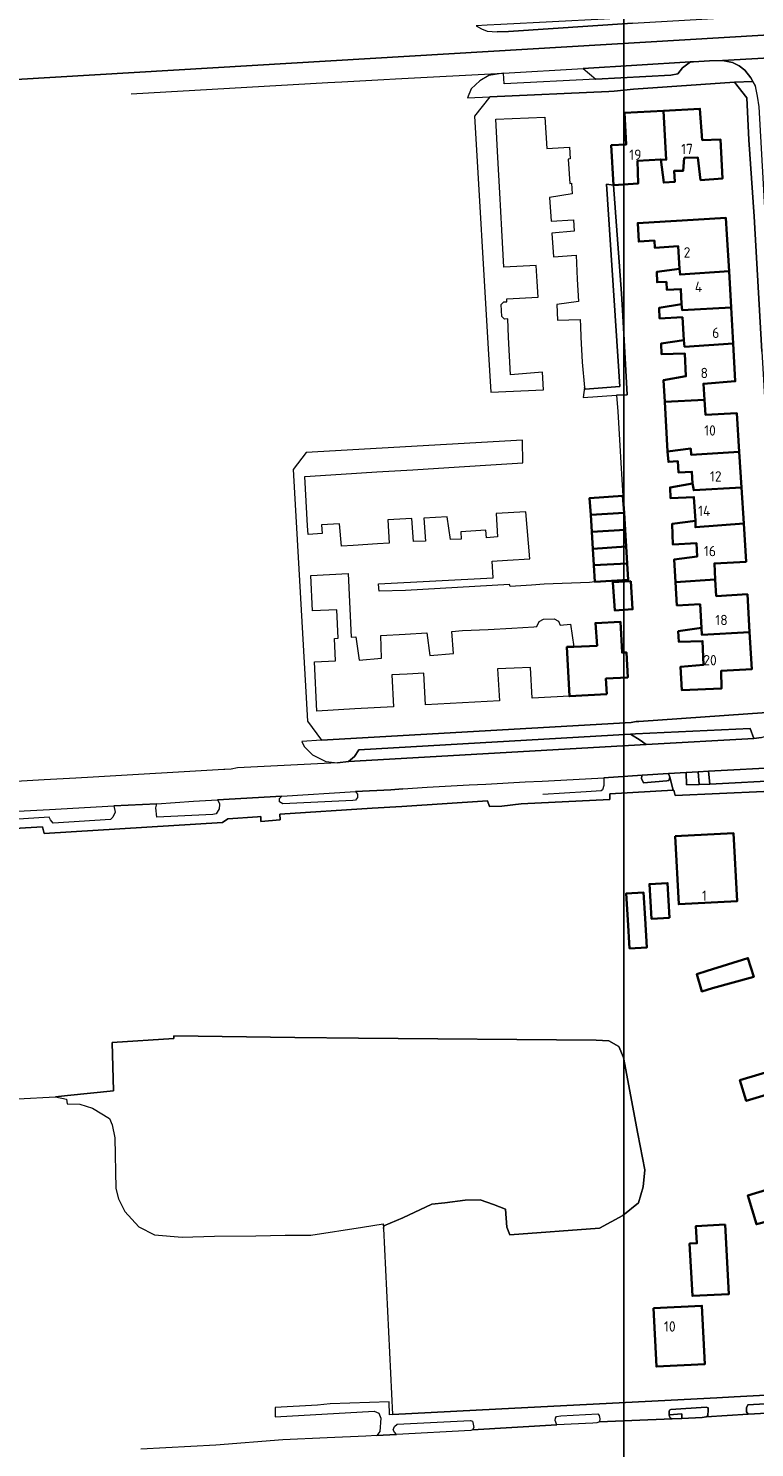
# Model space of a CAD drawing. Header units: metres. Extents: x 245598 to 248625, y 478632 to 481818.
# Tile 10 of 37: x 247247 to 247374, y 479518 to 479765. Entities that reach past the tile are written whole.
import ezdxf
from ezdxf.enums import TextEntityAlignment as Align

# ---------------------------------------------------------------- set-up
doc = ezdxf.new("R2010")
doc.units = ezdxf.units.M
for name, color, linetype, lineweight in [('B-XX-GR-GROENVOORZIENING-GV', 80, 'Continuous', 18), ('B-XX-OG-BEBOUWING-GV', 7, 'Continuous', 35), ('B-XX-OG-BEBOUWING-T18', 10, 'Continuous', 18), ('B-XX-OG-BEBOUWING_LOODS-GV', 7, 'Continuous', 35), ('B-XX-OG-TERREIN_ERF-GV', 7, 'Continuous', 18), ('B-XX-VH-VERHARDING_GESLOTEN-GV', 252, 'Continuous', 18), ('B-XX-VH-VERHARDING_OPEN-GV', 252, 'Continuous', 18), ('N-BH-KL-ET_LS_OV_LICHTMAST-S', 7, 'Continuous', 25)]:
    doc.layers.add(name, color=color, linetype=linetype, lineweight=lineweight)
doc.styles.add('NLCS-ISO-M-T18', font='NLCS-ISO.ttf', dxfattribs={"height": 1.8})

msp = doc.modelspace()

# ---------------------------------------------------------------- linework, layer by layer
at = {"layer": 'B-XX-GR-GROENVOORZIENING-GV'}
for points in [[(247352.167, 479642.129), (247353.856, 479641.078), (247354.882, 479640.324), (247373.633, 479641.389), (247373, 479643.122), (247353.022, 479642.178)], [(247363.911, 479635.567), (247364.111, 479633.344), (247365.967, 479633.44), (247365.758, 479635.667)], [(247378.924, 479636.383), (247365.758, 479635.667), (247365.967, 479633.44), (247379.136, 479634.121)], [(247354.167, 479634.978), (247354.1, 479634.878), (247354.089, 479634.389), (247354.433, 479633.667), (247358.5, 479634.022), (247358.822, 479634.067), (247359.011, 479634.611), (247358.756, 479635.278)], [(247254.02, 479577.785), (247256.233, 479577.722), (247258.478, 479577), (247261.4, 479575.178), (247261.878, 479574.133), (247262.322, 479571.867), (247262.5, 479563.044), (247262.978, 479561.233), (247264.089, 479559.044), (247266.533, 479556.322), (247269.278, 479554.933), (247274.056, 479554.522), (247279.7, 479554.722), (247286.889, 479554.8), (247292.033, 479554.878), (247296.478, 479554.867), (247305.455, 479556.294), (247309.086, 479556.871), (247309.128, 479556.065), (247309.222, 479556.544), (247312.478, 479557.922), (247317.578, 479560.311), (247319.822, 479560.522), (247323.378, 479560.967), (247325.967, 479561.067), (247328.278, 479560.211), (247330.378, 479559.422), (247330.589, 479556.267), (247331.138, 479554.951), (247346.741, 479556.098), (247350.794, 479558.316), (247353.547, 479560.534), (247354.367, 479563.322), (247354.678, 479566.278), (247353.422, 479572.511), (247350.911, 479585.844), (247350.1, 479587.722), (247348.389, 479588.7), (247346.178, 479588.833), (247304.8, 479589.167), (247293.678, 479589.311), (247272.622, 479589.6), (247272.611, 479589.144), (247261.867, 479588.411), (247262.089, 479580.022), (247254.1, 479579.233), (247252, 479578.978), (247253.956, 479578.6)], [(247401.078, 479526.944), (247400.667, 479526.967), (247372.611, 479525.378), (247372.367, 479524.811), (247372.378, 479524.111), (247372.667, 479523.711), (247400.867, 479525.244), (247401.2, 479525.5), (247401.222, 479526.222)], [(247365.333, 479523.267), (247365.622, 479523.422), (247365.656, 479524.467), (247365.667, 479524.822), (247365.333, 479524.944), (247359.2, 479524.544), (247358.922, 479524.422), (247358.867, 479524.178), (247358.902, 479523.627), (247361.077, 479523.775), (247361.07, 479522.989), (247364.622, 479523.178)]]:
    msp.add_lwpolyline(points, close=True, dxfattribs=at)
at = {"layer": 'B-XX-OG-BEBOUWING-GV'}
for points in [[(247349.179, 479737.71), (247353.476, 479737.971), (247353.366, 479741.919), (247357.413, 479742.18), (247358.387, 479742.133), (247357.904, 479750.663), (247351.121, 479750.309), (247351.385, 479744.762), (247348.812, 479744.655)], [(247361.504, 479742.446), (247363.859, 479742.522), (247364.368, 479738.575), (247368.19, 479738.885), (247367.824, 479745.681), (247364.651, 479745.548), (247364.237, 479750.994), (247357.904, 479750.663), (247358.387, 479742.133), (247357.413, 479742.18), (247357.948, 479738.158), (247359.871, 479738.263), (247359.75, 479740.186), (247361.322, 479740.19)], [(247368.939, 479729.117), (247368.774, 479731.992), (247363.062, 479731.65), (247356.291, 479731.282), (247353.408, 479731.114), (247353.595, 479727.893), (247356.309, 479728.051), (247356.381, 479726.818), (247360.458, 479727.055), (247360.685, 479723.148), (247360.787, 479722.149), (247369.307, 479722.704)], [(247369.307, 479722.704), (247360.787, 479722.149), (247360.685, 479723.148), (247356.713, 479722.588), (247356.793, 479720.789), (247358.411, 479720.873), (247358.473, 479719.502), (247360.929, 479719.613), (247361.05, 479717.002), (247361.177, 479715.928), (247369.667, 479716.418)], [(247361.416, 479710.706), (247361.568, 479709.557), (247370.028, 479710.122), (247369.667, 479716.418), (247361.177, 479715.928), (247361.05, 479717.002), (247357.154, 479716.367), (247357.208, 479714.493), (247361.206, 479714.704)], [(247370.028, 479710.122), (247361.568, 479709.557), (247361.416, 479710.706), (247357.519, 479710.146), (247357.574, 479708.272), (247361.597, 479708.408), (247361.807, 479704.435), (247357.886, 479703.75), (247358.106, 479699.955), (247365.033, 479700.331), (247364.858, 479703.144), (247370.404, 479703.559)], [(247358.616, 479691.308), (247362.638, 479691.844), (247362.715, 479690.769), (247371.103, 479691.301), (247370.692, 479697.988), (247365.196, 479697.722), (247365.033, 479700.331), (247358.106, 479699.955)], [(247371.103, 479691.301), (247362.715, 479690.769), (247362.638, 479691.844), (247358.616, 479691.308), (247358.746, 479689.534), (247360.418, 479689.622), (247360.505, 479687.703), (247362.858, 479687.81), (247362.953, 479685.772), (247363.156, 479684.574), (247371.486, 479685.09)], [(247371.486, 479685.09), (247363.156, 479684.574), (247362.953, 479685.772), (247359.056, 479685.087), (247359.112, 479683.213), (247363.183, 479683.399), (247363.444, 479679.277), (247363.472, 479678.152), (247371.874, 479678.778)], [(247345.217, 479680.308), (247351.034, 479680.666), (247350.846, 479683.643), (247345.033, 479683.228)], [(247345.403, 479677.364), (247351.22, 479677.719), (247351.034, 479680.666), (247345.217, 479680.308)], [(247351.22, 479677.719), (247345.403, 479677.364), (247345.59, 479674.411), (247351.406, 479674.775)], [(247359.98, 479668.612), (247366.917, 479669.025), (247366.761, 479671.84), (247372.283, 479672.129), (247371.874, 479678.778), (247363.472, 479678.152), (247363.444, 479679.277), (247359.422, 479678.741), (247359.477, 479676.892), (247359.529, 479675.137), (247363.654, 479675.354), (247363.784, 479673.081), (247359.738, 479672.52)], [(247345.769, 479671.567), (247351.591, 479671.851), (247351.406, 479674.775), (247345.59, 479674.411)], [(247351.591, 479671.851), (247345.769, 479671.567), (247345.954, 479668.641), (247351.77, 479669.008)], [(247366.917, 479669.025), (247359.98, 479668.612), (247360.233, 479664.525), (247364.28, 479664.736), (247364.49, 479660.639), (247364.594, 479659.414), (247372.904, 479659.88), (247372.522, 479666.482), (247367.075, 479666.168)], [(247348.028, 479649.076), (247347.879, 479651.812), (247351.665, 479651.997), (247351.452, 479656.367), (247350.681, 479656.329), (247350.42, 479661.675), (247346.048, 479661.464), (247346.334, 479657.516), (247342.311, 479657.331), (247341.087, 479657.303), (247341.512, 479648.721)], [(247372.904, 479659.88), (247364.594, 479659.414), (247364.49, 479660.639), (247360.469, 479660.053), (247360.574, 479658.179), (247364.696, 479658.34), (247364.881, 479654.218), (247360.86, 479653.832), (247361.07, 479649.786), (247368.015, 479650.079), (247367.932, 479653.127), (247373.279, 479653.416)], [(247359.929, 479624.335), (247360.556, 479612.499), (247370.72, 479613.037), (247370.093, 479624.873)], [(247358.946, 479610.15), (247358.611, 479616.19), (247355.456, 479616.015), (247355.791, 479609.974)], [(247351.693, 479609.82), (247352.004, 479604.813), (247354.998, 479604.999), (247354.687, 479610.006), (247354.404, 479614.567), (247351.41, 479614.382)], [(247366.411, 479597.878), (247373.611, 479599.9), (247372.611, 479603.133), (247365.511, 479600.889), (247363.68, 479600.309), (247364.56, 479597.325)], [(247378.39, 479584.047), (247371.211, 479581.878), (247372.322, 479578.278), (247379.456, 479580.433)], [(247381.991, 479558.821), (247384.383, 479550.812), (247394.246, 479553.759), (247391.854, 479561.768), (247388.577, 479560.789), (247386.767, 479566.122), (247372.578, 479561.789), (247374.089, 479556.8)], [(247368.649, 479556.741), (247363.549, 479556.47), (247363.709, 479553.482), (247362.45, 479553.415), (247362.935, 479544.304), (247369.294, 479544.643)], [(247356.143, 479542.167), (247356.666, 479532.023), (247365.112, 479532.458), (247364.589, 479542.601)]]:
    msp.add_lwpolyline(points, close=True, dxfattribs=at)
at = {"layer": 'B-XX-OG-BEBOUWING_LOODS-GV'}
msp.add_lwpolyline([(247352.188, 479668.774), (247349.075, 479668.568), (247349.399, 479663.671), (247352.511, 479663.877)], close=True, dxfattribs=at)
at = {"layer": 'B-XX-OG-TERREIN_ERF-GV'}
for points in [[(247375, 479708.767), (247373.689, 479732.233), (247373.7, 479732.233), (247372.756, 479745.6), (247372.422, 479752.889), (247370.278, 479755.633), (247352.656, 479754.422), (247349.3, 479754.056), (247348.356, 479754.011), (247327.658, 479753.069), (247325, 479749.733), (247327.389, 479709.233), (247327.856, 479701.678), (247337.026, 479702.07), (247336.818, 479705.118), (247331.247, 479704.678), (247330.92, 479711.254), (247330.764, 479714.403), (247330.212, 479714.376), (247329.729, 479714.824), (247329.628, 479716.901), (247330.065, 479717.393), (247330.615, 479717.42), (247330.59, 479717.919), (247336.061, 479718.185), (247335.891, 479720.958), (247335.721, 479723.731), (247330.1, 479723.44), (247329.747, 479729.863), (247329.39, 479736.381), (247329.052, 479742.537), (247328.686, 479749.199), (247337.231, 479749.522), (247337.569, 479744.076), (247341.541, 479744.311), (247341.622, 479742.287), (247341.314, 479742.257), (247341.559, 479738.017), (247341.907, 479738.04), (247341.987, 479736.166), (247338.041, 479735.556), (247338.351, 479731.434), (247342.198, 479731.669), (247342.328, 479729.72), (247338.431, 479729.36), (247338.716, 479725.238), (247342.664, 479725.498), (247342.893, 479721.358), (247343.109, 479717.453), (247339.312, 479716.918), (247339.452, 479714.212), (247343.398, 479714.319), (247343.445, 479713.131), (247343.524, 479711.232), (247343.735, 479706.886), (247344.121, 479702.489), (247344.233, 479702.178), (247350.278, 479702.678), (247347.989, 479737.867), (247349.179, 479737.71), (247350.578, 479718.822), (247350.789, 479714.978), (247351.589, 479701.178), (247349.742, 479701.131), (247349.922, 479698.281), (247350.107, 479695.347), (247350.293, 479692.407), (247350.484, 479689.383), (247350.668, 479686.46), (247350.846, 479683.643), (247351.034, 479680.666), (247351.22, 479677.719), (247351.406, 479674.775), (247351.591, 479671.851), (247351.77, 479669.008), (247345.954, 479668.641), (247345.011, 479668.522), (247337.122, 479668.222), (247334.934, 479668.083), (247331.178, 479667.844), (247331.1, 479668.167), (247312.956, 479667.144), (247308.378, 479667), (247308.333, 479667.533), (247308.278, 479668.311), (247328.256, 479669.311), (247328.078, 479672.244), (247330.733, 479672.416), (247334.6, 479672.667), (247333.906, 479680.821), (247328.735, 479680.558), (247328.97, 479676.486), (247327.071, 479676.306), (247326.947, 479677.633), (247322.577, 479677.361), (247322.65, 479676.094), (247320.801, 479675.989), (247320.241, 479679.961), (247316.169, 479679.75), (247316.429, 479675.702), (247314.38, 479675.647), (247314.045, 479679.644), (247309.898, 479679.408), (247310.108, 479675.36), (247308.11, 479675.255), (247303.838, 479674.994), (247301.814, 479674.838), (247301.454, 479678.76), (247298.348, 479678.57), (247298.441, 479677.049), (247296.001, 479676.899), (247295.908, 479678.421), (247295.462, 479686.991), (247301.771, 479687.382), (247308.002, 479687.768), (247314.251, 479688.155), (247320.531, 479688.544), (247326.892, 479688.939), (247333.385, 479689.341), (247333.367, 479693.311), (247295.678, 479691.178), (247293.378, 479688.189), (247295.878, 479644.378), (247298.367, 479641.067), (247352.278, 479644.178), (247353.156, 479644.3), (247353.6, 479644.322), (247375.878, 479645.9)], [(247383.122, 479632.511), (247359.922, 479631.422), (247359.722, 479632.367), (247359.561, 479632.358), (247348.578, 479631.722), (247348.578, 479630.733), (247333.111, 479629.967), (247333.1, 479629.967), (247329.767, 479629.578), (247327.578, 479629.522), (247327.278, 479630.489), (247312.311, 479629.533), (247307.156, 479629.211), (247291.078, 479628.178), (247291.133, 479627.189), (247287.778, 479626.922), (247287.767, 479627.8), (247287.178, 479627.722), (247282, 479627.378), (247281.111, 479626.722), (247250.022, 479624.822), (247249.756, 479625.978), (247223.278, 479624.4)], [(247225.722, 479577.578), (247252, 479578.978), (247254.1, 479579.233), (247262.089, 479580.022), (247261.867, 479588.411), (247272.611, 479589.144), (247272.622, 479589.6), (247293.678, 479589.311), (247304.8, 479589.167), (247346.178, 479588.833), (247348.389, 479588.7), (247350.1, 479587.722), (247350.911, 479585.844), (247353.422, 479572.511), (247354.678, 479566.278), (247354.367, 479563.322), (247353.547, 479560.534), (247350.794, 479558.316), (247346.741, 479556.098), (247331.138, 479554.951), (247330.589, 479556.267), (247330.378, 479559.422), (247328.278, 479560.211), (247325.967, 479561.067), (247323.378, 479560.967), (247319.822, 479560.522), (247317.578, 479560.311), (247312.478, 479557.922), (247309.222, 479556.544), (247309.128, 479556.065), (247310.733, 479523.644), (247331.989, 479524.767), (247367.211, 479526.589), (247370.178, 479526.733), (247401.017, 479528.36)]]:
    msp.add_lwpolyline(points, dxfattribs=at)
for points in [[(247349.179, 479737.71), (247348.812, 479744.655), (247351.385, 479744.762), (247351.121, 479750.309), (247357.904, 479750.663), (247364.237, 479750.994), (247364.651, 479745.548), (247367.824, 479745.681), (247368.19, 479738.885), (247364.368, 479738.575), (247363.859, 479742.522), (247361.504, 479742.446), (247361.322, 479740.19), (247359.75, 479740.186), (247359.871, 479738.263), (247357.948, 479738.158), (247357.413, 479742.18), (247353.366, 479741.919), (247353.476, 479737.971)], [(247363.062, 479731.65), (247368.774, 479731.992), (247368.939, 479729.117), (247369.307, 479722.704), (247369.667, 479716.418), (247370.028, 479710.122), (247370.404, 479703.559), (247364.858, 479703.144), (247365.033, 479700.331), (247365.196, 479697.722), (247370.692, 479697.988), (247371.103, 479691.301), (247371.486, 479685.09), (247371.874, 479678.778), (247372.283, 479672.129), (247366.761, 479671.84), (247366.917, 479669.025), (247367.075, 479666.168), (247372.522, 479666.482), (247372.904, 479659.88), (247373.279, 479653.416), (247367.932, 479653.127), (247368.015, 479650.079), (247361.07, 479649.786), (247360.86, 479653.832), (247364.881, 479654.218), (247364.696, 479658.34), (247360.574, 479658.179), (247360.469, 479660.053), (247364.49, 479660.639), (247364.28, 479664.736), (247360.233, 479664.525), (247359.98, 479668.612), (247359.738, 479672.52), (247363.784, 479673.081), (247363.654, 479675.354), (247359.529, 479675.137), (247359.477, 479676.892), (247359.422, 479678.741), (247363.444, 479679.277), (247363.183, 479683.399), (247359.112, 479683.213), (247359.056, 479685.087), (247362.953, 479685.772), (247362.858, 479687.81), (247360.505, 479687.703), (247360.418, 479689.622), (247358.746, 479689.534), (247358.616, 479691.308), (247358.106, 479699.955), (247357.886, 479703.75), (247361.807, 479704.435), (247361.597, 479708.408), (247357.574, 479708.272), (247357.519, 479710.146), (247361.416, 479710.706), (247361.206, 479714.704), (247357.208, 479714.493), (247357.154, 479716.367), (247361.05, 479717.002), (247360.929, 479719.613), (247358.473, 479719.502), (247358.411, 479720.873), (247356.793, 479720.789), (247356.713, 479722.588), (247360.685, 479723.148), (247360.458, 479727.055), (247356.381, 479726.818), (247356.309, 479728.051), (247353.595, 479727.893), (247353.408, 479731.114), (247356.291, 479731.282)], [(247350.681, 479656.329), (247351.452, 479656.367), (247351.665, 479651.997), (247347.879, 479651.812), (247348.028, 479649.076), (247341.512, 479648.721), (247335.013, 479648.366), (247334.724, 479653.737), (247331.898, 479653.606), (247329.003, 479653.472), (247329.317, 479647.951), (247322.899, 479647.584), (247316.451, 479647.216), (247316.162, 479652.738), (247313.25, 479652.587), (247310.566, 479652.448), (247310.855, 479646.902), (247304.139, 479646.519), (247297.539, 479646.142), (247297.117, 479654.686), (247300.778, 479654.865), (247300.586, 479658.787), (247301.265, 479658.821), (247301.023, 479663.775), (247296.778, 479663.567), (247296.475, 479669.76), (247302.967, 479670.077), (247303.51, 479658.992), (247304.302, 479659.053), (247304.912, 479655.007), (247308.809, 479655.342), (247308.65, 479659.29), (247312.887, 479659.551), (247316.694, 479659.786), (247317.179, 479655.84), (247321.301, 479656.151), (247321.041, 479659.998), (247322.915, 479660.153), (247327.387, 479660.34), (247331.465, 479660.595), (247335.331, 479660.836), (247335.852, 479660.892), (247336.276, 479661.741), (247337.005, 479662.152), (247338.847, 479662.211), (247339.604, 479661.814), (247339.903, 479661.097), (247341.702, 479661.252), (247342.311, 479657.331), (247346.334, 479657.516), (247346.048, 479661.464), (247350.42, 479661.675)], [(247352.511, 479663.877), (247349.399, 479663.671), (247349.075, 479668.568), (247352.188, 479668.774)], [(247359.929, 479624.335), (247370.093, 479624.873), (247370.72, 479613.037), (247360.556, 479612.499)], [(247358.946, 479610.15), (247355.791, 479609.974), (247355.456, 479616.015), (247358.611, 479616.19)], [(247354.687, 479610.006), (247354.998, 479604.999), (247352.004, 479604.813), (247351.693, 479609.82), (247351.41, 479614.382), (247354.404, 479614.567)], [(247372.611, 479603.133), (247373.611, 479599.9), (247366.411, 479597.878), (247364.56, 479597.325), (247363.68, 479600.309), (247365.511, 479600.889)], [(247378.39, 479584.047), (247379.456, 479580.433), (247372.322, 479578.278), (247371.211, 479581.878)], [(247388.577, 479560.789), (247391.854, 479561.768), (247394.246, 479553.759), (247384.383, 479550.812), (247381.991, 479558.821), (247374.089, 479556.8), (247372.578, 479561.789), (247386.767, 479566.122)], [(247369.294, 479544.643), (247362.935, 479544.304), (247362.45, 479553.415), (247363.709, 479553.482), (247363.549, 479556.47), (247368.649, 479556.741)], [(247356.143, 479542.167), (247364.589, 479542.601), (247365.112, 479532.458), (247356.666, 479532.023)]]:
    msp.add_lwpolyline(points, close=True, dxfattribs=at)
at = {"layer": 'B-XX-VH-VERHARDING_GESLOTEN-GV'}
for points in [[(247162.054, 479808.291), (247184.682, 479761.264), (247188.791, 479757.544), (247192.837, 479755.339), (247196.956, 479753.69), (247204.018, 479753.64), (247525.985, 479772.804)], [(247525.475, 479765.475), (247526.575, 479763.175), (247525.985, 479772.804), (247204.018, 479753.64), (247196.956, 479753.69), (247192.837, 479755.339), (247188.791, 479757.544), (247184.682, 479761.264), (247162.054, 479808.291)], [(247352.489, 479765.911), (247330.9, 479764.467), (247328.922, 479764.378)], [(247265.211, 479753.611), (247299.456, 479755.6), (247301.909, 479755.723), (247309.222, 479756.09), (247311.2, 479756.189), (247330.011, 479757.178), (247330.022, 479757.178), (247343.91, 479758.021), (247362.611, 479759.156), (247362.622, 479759.156), (247363.133, 479759.156), (247365.933, 479759.378), (247368.178, 479759.433), (247385.506, 479760.423)]]:
    msp.add_lwpolyline(points, dxfattribs=at)
at = {"layer": 'B-XX-VH-VERHARDING_OPEN-GV'}
for points in [[(247347.578, 479766.633), (247329.567, 479765.656), (247327.198, 479765.539), (247325.292, 479765.444), (247326.2, 479764.911), (247327.178, 479764.522), (247328.922, 479764.378), (247330.9, 479764.467), (247352.489, 479765.911), (247381.678, 479767.567), (247384.811, 479767.778), (247387.222, 479768.567), (247388.878, 479769.689), (247389.889, 479770.878), (247390.6, 479772.511), (247389.678, 479772.667), (247389.222, 479771.722), (247387.8, 479770.033), (247385.278, 479768.9), (247382.633, 479768.656), (247380.322, 479768.433), (247357.389, 479767.178)], [(247346.111, 479756.178), (247330.178, 479755.322), (247330.011, 479757.178), (247327.5, 479756.778), (247325.889, 479755.867), (247324.422, 479754.467), (247323.74, 479752.903), (247327.658, 479753.069), (247348.356, 479754.011), (247349.3, 479754.056), (247352.656, 479754.422), (247370.278, 479755.633), (247373.472, 479755.763), (247373.111, 479756.411), (247372.067, 479757.722), (247371.1, 479758.467), (247369.889, 479759.056), (247368.178, 479759.433), (247365.933, 479759.378), (247363.133, 479759.156), (247362.622, 479759.156), (247361.233, 479758.111), (247360.389, 479757.1), (247359.178, 479756.878)], [(247343.91, 479758.021), (247346.111, 479756.178), (247359.178, 479756.878), (247360.389, 479757.1), (247361.233, 479758.111), (247362.622, 479759.156), (247362.611, 479759.156)], [(247373.472, 479755.763), (247370.278, 479755.633), (247372.422, 479752.889), (247372.756, 479745.6), (247373.7, 479732.233), (247373.689, 479732.233), (247375, 479708.767), (247377.189, 479672.067), (247378.489, 479650.944), (247378.556, 479649.367), (247377.933, 479647.5), (247375.878, 479645.9), (247380.217, 479646.063), (247380.567, 479647.811), (247380.411, 479650.6), (247380.222, 479655.178), (247379.389, 479667.778), (247376.089, 479724.489), (247374.578, 479751.322), (247374.289, 479753.2), (247373.922, 479754.956)], [(247349.179, 479737.71), (247347.989, 479737.867), (247350.278, 479702.678), (247344.233, 479702.178), (247344.121, 479702.489), (247343.926, 479700.764), (247349.742, 479701.131), (247351.589, 479701.178), (247350.789, 479714.978), (247350.578, 479718.822)], [(247352.167, 479642.129), (247353.022, 479642.178), (247373, 479643.122), (247373.633, 479641.389), (247373.633, 479641.378), (247374.956, 479641.533), (247376.611, 479642.044), (247378.222, 479643.211), (247379.433, 479644.589), (247380.2, 479645.978), (247380.217, 479646.063), (247375.878, 479645.9), (247353.6, 479644.322), (247353.156, 479644.3), (247352.278, 479644.178), (247298.367, 479641.067), (247294.933, 479640.863), (247295.322, 479640), (247296.778, 479638.511), (247299.111, 479637.333), (247301.121, 479637.122), (247303.022, 479637.378), (247304.1, 479638.233), (247304.822, 479639.411)], [(247354.882, 479640.324), (247353.856, 479641.078), (247352.167, 479642.129), (247304.822, 479639.411), (247304.1, 479638.233), (247303.022, 479637.378)], [(247365.967, 479633.44), (247364.111, 479633.344), (247361.902, 479633.277), (247361.846, 479635.451), (247358.756, 479635.278), (247359.011, 479634.611), (247359.561, 479632.358), (247359.722, 479632.367), (247359.922, 479631.422), (247383.122, 479632.511), (247380.513, 479634.458), (247380.233, 479634.178), (247379.136, 479634.121)], [(247363.911, 479635.567), (247361.846, 479635.451), (247361.902, 479633.277), (247364.111, 479633.344)], [(247361.07, 479522.989), (247361.077, 479523.775), (247358.902, 479523.627), (247358.922, 479523.311), (247359.078, 479523.078), (247359.389, 479522.9)]]:
    msp.add_lwpolyline(points, close=True, dxfattribs=at)
for points in [[(247385.506, 479760.423), (247368.178, 479759.433), (247369.889, 479759.056), (247371.1, 479758.467), (247372.067, 479757.722), (247373.111, 479756.411), (247373.472, 479755.763), (247373.922, 479754.956)], [(247374.956, 479641.533), (247373.633, 479641.378), (247373.633, 479641.389), (247354.882, 479640.324), (247303.022, 479637.378), (247301.121, 479637.122), (247283.7, 479636.244), (247282.6, 479636.044), (247281.533, 479635.944), (247281.311, 479635.944), (247258.589, 479634.644), (247255.533, 479634.478), (247250.021, 479634.165), (247243.136, 479633.773)], [(247235.552, 479628.183), (247250.959, 479629.023), (247262.156, 479629.633), (247269.678, 479630.011), (247276.078, 479630.436), (247280.222, 479630.711), (247291.422, 479631.311), (247304.278, 479632.111), (247310.433, 479632.443), (247312.495, 479632.586), (247316.756, 479632.878), (247324.033, 479633.322), (247326.967, 479633.433), (247333.789, 479633.8), (247336.792, 479633.958), (247344.345, 479634.356), (247347.489, 479634.522), (247354.167, 479634.978), (247358.756, 479635.278), (247361.846, 479635.451), (247363.911, 479635.567), (247365.758, 479635.667), (247378.924, 479636.383)], [(247223.278, 479624.4), (247249.756, 479625.978), (247250.022, 479624.822), (247281.111, 479626.722), (247282, 479627.378), (247287.178, 479627.722), (247287.767, 479627.8), (247287.778, 479626.922), (247291.133, 479627.189), (247291.078, 479628.178), (247307.156, 479629.211), (247312.311, 479629.533), (247327.278, 479630.489), (247327.578, 479629.522), (247329.767, 479629.578), (247333.1, 479629.967), (247333.111, 479629.967), (247348.578, 479630.733), (247348.578, 479631.722), (247359.561, 479632.358), (247359.011, 479634.611), (247358.822, 479634.067), (247358.5, 479634.022), (247354.433, 479633.667), (247354.089, 479634.389), (247354.1, 479634.878), (247354.167, 479634.978), (247347.489, 479634.522), (247347.5, 479633.2), (247347.278, 479632.411), (247347.033, 479632.244), (247344.423, 479632.09), (247336.872, 479631.644)], [(247312.495, 479632.586), (247310.433, 479632.443), (247304.278, 479632.111), (247304.611, 479631.678), (247304.589, 479631.067), (247304.289, 479630.622), (247303.8, 479630.578), (247291.622, 479629.978), (247291.022, 479630.311), (247291.033, 479630.911), (247291.422, 479631.311), (247280.222, 479630.711), (247280.556, 479630.022), (247280.551, 479629.881), (247280.522, 479629.122), (247280, 479628.278), (247279.411, 479628.122), (247269.667, 479627.667), (247269.489, 479629.311), (247269.678, 479630.011), (247262.156, 479629.633), (247262.411, 479628.522), (247261.978, 479627.644), (247261.578, 479627.289), (247251.589, 479626.633), (247251.122, 479627.222), (247250.922, 479627.644), (247235.61, 479626.712)], [(247401.017, 479528.36), (247370.178, 479526.733), (247367.211, 479526.589), (247331.989, 479524.767), (247310.733, 479523.644), (247310.156, 479523.622), (247310.122, 479525.889), (247299.878, 479525.522), (247297.657, 479525.322), (247290.281, 479524.918), (247290.3, 479523.267), (247307.5, 479524.244), (247308.322, 479523.933), (247308.656, 479523.011), (247308.489, 479520.722), (247307.989, 479520.044), (247311.367, 479520.167), (247311.378, 479520.167), (247311.056, 479520.6), (247310.811, 479520.989), (247311.067, 479521.578), (247311.522, 479522), (247324.3, 479522.633), (247324.622, 479522.5), (247324.722, 479522.3), (247324.878, 479521.411), (247324.611, 479520.978), (247324.633, 479520.989), (247339.311, 479521.844), (247339.011, 479522.6), (247339.067, 479523.022), (247339.278, 479523.322), (247340.033, 479523.422), (247346.478, 479523.778), (247346.722, 479523.489), (247346.8, 479522.922), (247346.756, 479522.411), (247359.389, 479522.9), (247359.078, 479523.078), (247358.922, 479523.311), (247358.902, 479523.627), (247358.867, 479524.178), (247358.922, 479524.422), (247359.2, 479524.544), (247365.333, 479524.944), (247365.667, 479524.822), (247365.656, 479524.467), (247365.622, 479523.422), (247365.333, 479523.267), (247372.667, 479523.711), (247372.378, 479524.111), (247372.367, 479524.811), (247372.611, 479525.378), (247400.667, 479526.967)], [(247400.867, 479525.244), (247372.667, 479523.711), (247365.333, 479523.267), (247364.622, 479523.178), (247361.07, 479522.989), (247359.389, 479522.9), (247346.756, 479522.411), (247346.756, 479522.4), (247346.278, 479522.222), (247345.589, 479522.167), (247339.311, 479521.844), (247324.633, 479520.989), (247324.611, 479520.978), (247324.322, 479520.867), (247311.378, 479520.167), (247311.367, 479520.167), (247307.989, 479520.044), (247306.089, 479519.889), (247299.308, 479519.603), (247291.622, 479519.278), (247291.611, 479519.278), (247279.956, 479518.322), (247266.878, 479517.622)]]:
    msp.add_lwpolyline(points, dxfattribs=at)
at = {"layer": 'N-BH-KL-ET_LS_OV_LICHTMAST-S'}
msp.add_lwpolyline([(247350.967, 479938.719), (247786.737, 479938.719), (247786.737, 479173.521), (247350.967, 479173.521)], close=True, dxfattribs=at)

# ---------------------------------------------------------------- texts
at = {"layer": 'B-XX-OG-BEBOUWING-T18', "style": 'NLCS-ISO-M-T18'}
for s, p in [('17', (247362, 479744)), ('19', (247353, 479743)), ('2', (247362, 479726)), ('4', (247364, 479720)), ('6', (247367, 479712)), ('8', (247365, 479705)), ('10', (247366, 479695)), ('12', (247367, 479687)), ('14', (247365, 479681)), ('16', (247366, 479674)), ('18', (247368, 479662)), ('20', (247366, 479655)), ('1', (247365, 479614)), ('10', (247359, 479539))]:
    msp.add_text(s, height=1.8, dxfattribs=at).set_placement(p, align=Align.MIDDLE_CENTER)

doc.saveas('drawing.dxf')
